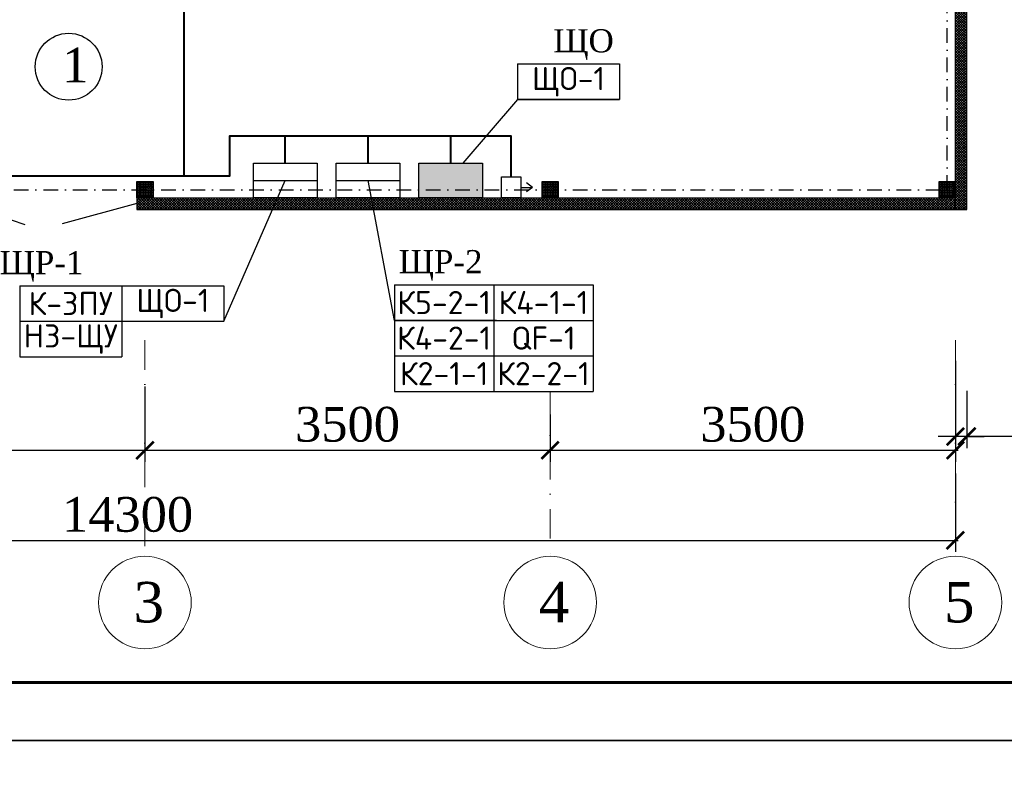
# Model space of a CAD drawing. Header units: millimetres. Extents: x -117056 to -75056, y -507736 to -299836.
# Tile 5 of 18: x -103583 to -95079, y -448586 to -442108. Entities that reach past the tile are written whole.
import ezdxf

# ---------------------------------------------------------------- set-up
doc = ezdxf.new("R2010")
doc.units = ezdxf.units.MM
doc.linetypes.add('DASHDOTX2', pattern=[50.8, 25.4, -12.7, 0, -12.7])
doc.layers.get('Defpoints').update_dxf_attribs({"lineweight": 18})
doc.layers.add('(002) Рамка', color=7, linetype='Continuous')
doc.layers.add('ПОЛ', color=7, linetype='Continuous')
doc.layers.add('.', color=7, linetype='Continuous', lineweight=15)
doc.layers.add('Размер ось', color=22, linetype='Continuous', lineweight=13)
doc.styles.add('ISOCPEUR', font='isocpeui.ttf', dxfattribs={"height": 250})
doc.styles.add('Times New Roman', font='times.ttf')
doc.styles.add('WMF-Times New Roman0', font='times.ttf')
doc.styles.add('ШКОЛА', font='times.ttf')
doc.dimstyles.new('М 1-100', dxfattribs={"dimscale": 100, "dimtxt": 2.5, "dimasz": 1.5, "dimexe": 1, "dimexo": 2, "dimgap": 0.7, "dimtad": 1, "dimdec": 0, "dimdsep": 46, "dimtxsty": 'WMF-Times New Roman0', "dimblk": 'ARCHTICK', "dimcen": 3, "dimdle": 0.25, "dimclrd": 256, "dimclre": 256, "dimclrt": 256, "dimazin": 2, "dimtfac": 1, "dimtdec": 0, "dimtmove": 1, "dimatfit": 3, "dimldrblk": 'DOT', "dimfxl": 1, "dimtolj": 1, "dimtzin": 0, "dimlwd": -1, "dimlwe": -1, "dimarcsym": 0})

# ---------------------------------------------------------------- blocks, each defined once
blk = doc.blocks.new('_ArchTick')
at = {"color": 0, "linetype": 'ByBlock', "const_width": 0.15}
blk.add_lwpolyline([(-0.5, -0.5), (0.5, 0.5)], dxfattribs=at)
blk = doc.blocks.new('*D123')
at = {"ltscale": 5, "transparency": 16777216}
for p, q in [((-109801.6, -445467.5), (-109801.6, -446707.9)), ((-95501.6, -446029.1), (-95501.6, -446707.9)), ((-109826.6, -446607.9), (-95476.6, -446607.9))]:
    blk.add_line(p, q, dxfattribs=at)
at = {"layer": 'Defpoints', "color": 0, "lineweight": 25, "ltscale": 5, "transparency": 16777216}
for p in [(-109801.6, -445267.5), (-95501.6, -445829.1), (-95501.6, -446607.9)]:
    blk.add_point(p, dxfattribs=at)
at = {"ltscale": 5, "transparency": 16777216, "xscale": 150, "yscale": 150, "zscale": 150, "rotation": 180}
blk.add_blockref('_ArchTick', (-109801.6, -446607.9), dxfattribs=at)
at = {"ltscale": 5, "transparency": 16777216, "xscale": 150, "yscale": 150, "zscale": 150}
blk.add_blockref('_ArchTick', (-95501.6, -446607.9), dxfattribs=at)
at = {"ltscale": 5, "transparency": 16777216, "insert": (-102651.6, -446385.3), "char_height": 300, "attachment_point": 5, "style": 'WMF-Times New Roman0'}
blk.add_mtext('\\A1;14300', dxfattribs=at)
blk = doc.blocks.new('_Dot')
at = {"color": 0, "linetype": 'ByBlock', "lineweight": -2}
blk.add_line((-0.5, 0), (-1, 0), dxfattribs=at)
at = {"color": 0, "linetype": 'ByBlock', "lineweight": 25, "const_width": 0.5}
blk.add_lwpolyline([(-0.25, 0, 1), (0.25, 0, 1)], format="xyb", close=True, dxfattribs=at)
blk = doc.blocks.new('*D125')
at = {"ltscale": 5, "transparency": 16777216}
for p, q in [((-106301.6, -445079), (-106301.6, -445929.1)), ((-102501.6, -445384.8), (-102501.6, -445929.1)), ((-106326.6, -445829.1), (-102476.6, -445829.1))]:
    blk.add_line(p, q, dxfattribs=at)
at = {"layer": 'Defpoints', "color": 0, "lineweight": 25, "ltscale": 5, "transparency": 16777216}
for p in [(-106301.6, -444879), (-102501.6, -445184.8), (-102501.6, -445829.1)]:
    blk.add_point(p, dxfattribs=at)
at = {"ltscale": 5, "transparency": 16777216, "xscale": 150, "yscale": 150, "zscale": 150, "rotation": 180}
blk.add_blockref('_ArchTick', (-106301.6, -445829.1), dxfattribs=at)
at = {"ltscale": 5, "transparency": 16777216, "xscale": 150, "yscale": 150, "zscale": 150}
blk.add_blockref('_ArchTick', (-102501.6, -445829.1), dxfattribs=at)
at = {"ltscale": 5, "transparency": 16777216, "insert": (-104401.6, -445606.5), "char_height": 300, "attachment_point": 5, "style": 'WMF-Times New Roman0'}
blk.add_mtext('\\A1;3800', dxfattribs=at)
blk = doc.blocks.new('*D117')
at = {"ltscale": 5, "transparency": 16777216}
for p, q in [((-102501.6, -445279), (-102501.6, -445929.1)), ((-99001.6, -445520.5), (-99001.6, -445929.1)), ((-102526.6, -445829.1), (-98976.6, -445829.1))]:
    blk.add_line(p, q, dxfattribs=at)
at = {"layer": 'Defpoints', "color": 0, "lineweight": 25, "ltscale": 5, "transparency": 16777216}
for p in [(-102501.6, -445079), (-99001.6, -445320.5), (-99001.6, -445829.1)]:
    blk.add_point(p, dxfattribs=at)
at = {"ltscale": 5, "transparency": 16777216, "xscale": 150, "yscale": 150, "zscale": 150, "rotation": 180}
blk.add_blockref('_ArchTick', (-102501.6, -445829.1), dxfattribs=at)
at = {"ltscale": 5, "transparency": 16777216, "xscale": 150, "yscale": 150, "zscale": 150}
blk.add_blockref('_ArchTick', (-99001.6, -445829.1), dxfattribs=at)
at = {"ltscale": 5, "transparency": 16777216, "insert": (-100751.6, -445606.5), "char_height": 300, "attachment_point": 5, "style": 'WMF-Times New Roman0'}
blk.add_mtext('\\A1;3500', dxfattribs=at)
blk = doc.blocks.new('*D118')
at = {"ltscale": 5, "transparency": 16777216}
for p, q in [((-95501.6, -445384.8), (-95501.6, -445929.1)), ((-99001.6, -445520.5), (-99001.6, -445929.1)), ((-99026.6, -445829.1), (-95476.6, -445829.1))]:
    blk.add_line(p, q, dxfattribs=at)
at = {"layer": 'Defpoints', "color": 0, "lineweight": 25, "ltscale": 5, "transparency": 16777216}
for p in [(-95501.6, -445184.8), (-99001.6, -445320.5), (-95501.6, -445829.1)]:
    blk.add_point(p, dxfattribs=at)
at = {"ltscale": 5, "transparency": 16777216, "xscale": 150, "yscale": 150, "zscale": 150, "rotation": 180}
blk.add_blockref('_ArchTick', (-99001.6, -445829.1), dxfattribs=at)
at = {"ltscale": 5, "transparency": 16777216, "xscale": 150, "yscale": 150, "zscale": 150}
blk.add_blockref('_ArchTick', (-95501.6, -445829.1), dxfattribs=at)
at = {"ltscale": 5, "transparency": 16777216, "insert": (-97251.6, -445606.5), "char_height": 300, "attachment_point": 5, "style": 'WMF-Times New Roman0'}
blk.add_mtext('\\A1;3500', dxfattribs=at)
blk = doc.blocks.new('*D119')
at = {"ltscale": 5, "transparency": 16777216}
for p, q in [((-95501.6, -445055.8), (-95501.6, -445810.4)), ((-95401.6, -445316.6), (-95401.6, -445810.4)), ((-95501.6, -445710.4), (-95651.6, -445710.4)), ((-95401.6, -445710.4), (-95501.6, -445710.4)), ((-95401.6, -445710.4), (-95501.6, -445710.4)), ((-95401.6, -445710.4), (-95251.6, -445710.4)), ((-94324.2, -445710.4), (-95401.6, -445710.4))]:
    blk.add_line(p, q, dxfattribs=at)
at = {"layer": 'Defpoints', "color": 0, "lineweight": 25, "ltscale": 5, "transparency": 16777216}
for p in [(-95501.6, -444855.8), (-95401.6, -445116.6), (-95501.6, -445710.4)]:
    blk.add_point(p, dxfattribs=at)
at = {"ltscale": 5, "transparency": 16777216, "xscale": 150, "yscale": 150, "zscale": 150}
blk.add_blockref('_ArchTick', (-95501.6, -445710.4), dxfattribs=at)
at = {"ltscale": 5, "transparency": 16777216, "xscale": 150, "yscale": 150, "zscale": 150, "rotation": 180}
blk.add_blockref('_ArchTick', (-95401.6, -445710.4), dxfattribs=at)
at = {"ltscale": 5, "transparency": 16777216, "insert": (-94692.6, -445487.8), "char_height": 300, "attachment_point": 5, "style": 'WMF-Times New Roman0'}
blk.add_mtext('\\A1;100', dxfattribs=at)
blk = doc.blocks.new('*T207')
at = {"layer": '(002) Рамка', "color": 0, "linetype": 'ByBlock', "lineweight": -2, "transparency": 16777216}
for p, q in [((0, 0), (882.1, 0)), ((0, 0), (0, -307.1)), ((882.1, 0), (882.1, -307.1)), ((0, -307.1), (882.1, -307.1))]:
    blk.add_line(p, q, dxfattribs=at)
at = {"layer": '(002) Рамка', "color": 0, "transparency": 16777216, "insert": (441.1, -153.6), "char_height": 200, "width": 862.119, "attachment_point": 5, "style": 'ISOCPEUR'}
blk.add_mtext('{\\fISOCPEUR|b0|i0|c204|p34;К-3ПУ}', dxfattribs=at)
blk = doc.blocks.new('*T209')
at = {"layer": '(002) Рамка', "color": 0, "linetype": 'ByBlock', "lineweight": -2, "transparency": 16777216}
for p, q in [((0, 0), (882.1, 0)), ((0, 0), (0, -307.1)), ((882.1, 0), (882.1, -307.1)), ((0, -307.1), (882.1, -307.1))]:
    blk.add_line(p, q, dxfattribs=at)
at = {"layer": '(002) Рамка', "color": 0, "transparency": 16777216, "insert": (441.1, -153.6), "char_height": 200, "width": 862.119, "attachment_point": 5, "style": 'ISOCPEUR'}
blk.add_mtext('{\\fISOCPEUR|b0|i0|c204|p34;ЩО-1}', dxfattribs=at)
blk = doc.blocks.new('*T211')
at = {"layer": '(002) Рамка', "color": 0, "linetype": 'ByBlock', "lineweight": -2, "transparency": 16777216}
for p, q in [((0, 0), (882.1, 0)), ((0, 0), (0, -307.1)), ((882.1, 0), (882.1, -307.1)), ((0, -307.1), (882.1, -307.1))]:
    blk.add_line(p, q, dxfattribs=at)
at = {"layer": '(002) Рамка', "color": 0, "transparency": 16777216, "insert": (441.1, -153.6), "char_height": 200, "width": 862.119, "attachment_point": 5, "style": 'ISOCPEUR'}
blk.add_mtext('{\\fISOCPEUR|b0|i0|c204|p34;Н3-ЩУ}', dxfattribs=at)
blk = doc.blocks.new('*T216')
at = {"layer": '(002) Рамка', "color": 0, "linetype": 'ByBlock', "lineweight": -2, "transparency": 16777216}
for p, q in [((0, 0), (882.1, 0)), ((0, 0), (0, -307.1)), ((882.1, 0), (882.1, -307.1)), ((0, -307.1), (882.1, -307.1))]:
    blk.add_line(p, q, dxfattribs=at)
at = {"layer": '(002) Рамка', "color": 0, "transparency": 16777216, "insert": (441.1, -153.6), "char_height": 200, "width": 862.119, "attachment_point": 5, "style": 'ISOCPEUR'}
blk.add_mtext('{\\fISOCPEUR|b0|i0|c204|p34;ЩО-1}', dxfattribs=at)
blk = doc.blocks.new('*T217')
at = {"layer": '(002) Рамка', "color": 0, "linetype": 'ByBlock', "lineweight": -2, "transparency": 16777216}
for p, q in [((0, 0), (857.7, 0)), ((0, 0), (0, -307.1)), ((857.7, 0), (857.7, -307.1)), ((0, -307.1), (857.7, -307.1))]:
    blk.add_line(p, q, dxfattribs=at)
at = {"layer": '(002) Рамка', "color": 0, "transparency": 16777216, "insert": (428.9, -153.6), "char_height": 200, "width": 837.719, "attachment_point": 5, "style": 'ISOCPEUR'}
blk.add_mtext('{\\fISOCPEUR|b0|i0|c204|p34;К5-2-1}', dxfattribs=at)
blk = doc.blocks.new('*T218')
at = {"layer": '(002) Рамка', "color": 0, "linetype": 'ByBlock', "lineweight": -2, "transparency": 16777216}
for p, q in [((0, 0), (857.7, 0)), ((0, 0), (0, -307.1)), ((857.7, 0), (857.7, -307.1)), ((0, -307.1), (857.7, -307.1))]:
    blk.add_line(p, q, dxfattribs=at)
at = {"layer": '(002) Рамка', "color": 0, "transparency": 16777216, "insert": (428.9, -153.6), "char_height": 200, "width": 837.719, "attachment_point": 5, "style": 'ISOCPEUR'}
blk.add_mtext('{\\fISOCPEUR|b0|i0|c204|p34;К4-1-1}', dxfattribs=at)
blk = doc.blocks.new('*T219')
at = {"layer": '(002) Рамка', "color": 0, "linetype": 'ByBlock', "lineweight": -2, "transparency": 16777216}
for p, q in [((0, 0), (857.7, 0)), ((0, 0), (0, -307.1)), ((857.7, 0), (857.7, -307.1)), ((0, -307.1), (857.7, -307.1))]:
    blk.add_line(p, q, dxfattribs=at)
at = {"layer": '(002) Рамка', "color": 0, "transparency": 16777216, "insert": (428.9, -153.6), "char_height": 200, "width": 837.719, "attachment_point": 5, "style": 'ISOCPEUR'}
blk.add_mtext('{\\fISOCPEUR|b0|i0|c204|p34;К4-2-1}', dxfattribs=at)
blk = doc.blocks.new('*T220')
at = {"layer": '(002) Рамка', "color": 0, "linetype": 'ByBlock', "lineweight": -2, "transparency": 16777216}
for p, q in [((0, 0), (857.7, 0)), ((0, 0), (0, -307.1)), ((857.7, 0), (857.7, -307.1)), ((0, -307.1), (857.7, -307.1))]:
    blk.add_line(p, q, dxfattribs=at)
at = {"layer": '(002) Рамка', "color": 0, "transparency": 16777216, "insert": (428.9, -153.6), "char_height": 200, "width": 837.719, "attachment_point": 5, "style": 'ISOCPEUR'}
blk.add_mtext('{\\fISOCPEUR|b0|i0|c204|p34;QF-1}', dxfattribs=at)
blk = doc.blocks.new('*T221')
at = {"layer": '(002) Рамка', "color": 0, "linetype": 'ByBlock', "lineweight": -2, "transparency": 16777216}
for p, q in [((0, 0), (857.7, 0)), ((0, 0), (0, -307.1)), ((857.7, 0), (857.7, -307.1)), ((0, -307.1), (857.7, -307.1))]:
    blk.add_line(p, q, dxfattribs=at)
at = {"layer": '(002) Рамка', "color": 0, "transparency": 16777216, "insert": (428.9, -153.6), "char_height": 200, "width": 837.719, "attachment_point": 5, "style": 'ISOCPEUR'}
blk.add_mtext('{\\fISOCPEUR|b0|i0|c204|p34;К2-1-1}', dxfattribs=at)
blk = doc.blocks.new('*T222')
at = {"layer": '(002) Рамка', "color": 0, "linetype": 'ByBlock', "lineweight": -2, "transparency": 16777216}
for p, q in [((0, 0), (857.7, 0)), ((0, 0), (0, -307.1)), ((857.7, 0), (857.7, -307.1)), ((0, -307.1), (857.7, -307.1))]:
    blk.add_line(p, q, dxfattribs=at)
at = {"layer": '(002) Рамка', "color": 0, "transparency": 16777216, "insert": (428.9, -153.6), "char_height": 200, "width": 837.719, "attachment_point": 5, "style": 'ISOCPEUR'}
blk.add_mtext('{\\fISOCPEUR|b0|i0|c204|p34;К2-2-1}', dxfattribs=at)

msp = doc.modelspace()

# ---------------------------------------------------------------- hatches: boundary and pattern name
at = {"layer": '.', "linetype": 'ByBlock', "lineweight": 25, "true_color": 0x93278f, "transparency": 33554687}
h = msp.add_hatch(dxfattribs=at)
h.set_pattern_fill('ANSI37', color=217, scale=5)
h.set_pattern_definition([(45, (-130303.4, -3713.253), (-11.22532015, 11.22532015), []), (135, (-130303.4, -3713.253), (-11.22532015, -11.22532015), [])])
h.paths.add_polyline_path([(-104071.6, -443647.9), (-109901.6, -443647.9), (-109901.6, -443747.9), (-104071.6, -443747.9)])
h.paths.add_polyline_path([(-95501.6, -443647.9), (-95641.6, -443647.9), (-102571.6, -443647.9), (-102571.6, -443747.9), (-95501.6, -443747.9)])
h.paths.add_polyline_path([(-95401.6, -436347.9), (-95501.6, -436347.9), (-95501.6, -443747.9), (-95401.6, -443747.9)])
h.paths.add_polyline_path([(-95401.6, -436247.9), (-101136.6, -436247.9), (-104401.6, -436247.9), (-104401.6, -436347.9), (-101136.6, -436347.9), (-95401.6, -436347.9)])
h.paths.add_polyline_path([(-105301.6, -436247.9), (-109801.6, -436247.9), (-109801.6, -436347.9), (-105301.6, -436347.9)])
h.paths.add_polyline_path([(-109801.6, -436247.9), (-109901.6, -436247.9), (-109901.6, -443647.9), (-109801.6, -443647.9)])
at = {"layer": '.', "linetype": 'ByBlock', "lineweight": 25, "transparency": 33554687}
h = msp.add_hatch(color=1, dxfattribs=at)
h.dxf.hatch_style = 1
h.paths.add_polyline_path([(-99585.5, -443647.9), (-100135.5, -443647.9), (-100135.5, -443347.9), (-99585.5, -443347.9)])
h = msp.add_hatch(dxfattribs=at)
h.set_pattern_fill('ANGLE', color=256, scale=2)
h.set_pattern_definition([(0, (18106.418, -20656.794), (0, 13.97), [10.16, -3.81]), (90, (18106.418, -20656.794), (-13.97, 9e-16), [10.16, -3.81])])
h.paths.add_polyline_path([(-102571.6, -443507.9), (-102431.6, -443507.9), (-102431.6, -443647.9), (-102571.6, -443647.9)])
h = msp.add_hatch(dxfattribs=at)
h.set_pattern_fill('ANGLE', color=256, scale=2)
h.set_pattern_definition([(0, (21606.418, -20656.794), (0, 13.97), [10.16, -3.81]), (90, (21606.418, -20656.794), (-13.97, 9e-16), [10.16, -3.81])])
h.paths.add_polyline_path([(-99071.6, -443507.9), (-98931.6, -443507.9), (-98931.6, -443647.9), (-99071.6, -443647.9)])
h = msp.add_hatch(dxfattribs=at)
h.set_pattern_fill('ANGLE', color=256, scale=2)
h.set_pattern_definition([(0, (25036.418, -20656.794), (0, 13.97), [10.16, -3.81]), (90, (25036.418, -20656.794), (-13.97, 9e-16), [10.16, -3.81])])
h.paths.add_polyline_path([(-95641.6, -443507.9), (-95501.6, -443507.9), (-95501.6, -443647.9), (-95641.6, -443647.9)])

# ---------------------------------------------------------------- linework, layer by layer
at = {"color": 5, "lineweight": 30, "ltscale": 5}
for p, q in [((-95401.6, -443747.9), (-95401.6, -436247.9)), ((-95501.6, -443747.9), (-95501.6, -436347.9)), ((-102571.6, -443647.9), (-95501.6, -443647.9)), ((-102571.6, -443647.9), (-102571.6, -443747.9)), ((-102571.6, -443747.9), (-95401.6, -443747.9))]:
    msp.add_line(p, q, dxfattribs=at)
at = {"color": 116, "linetype": 'ByBlock', "lineweight": 40, "true_color": 0x136734}
for p, q in [((-102164.4, -440296.9), (-102164.4, -443461.6)), ((-101289.2, -443347.9), (-101289.2, -443113.9)), ((-100574.8, -443347.9), (-100574.8, -443113.9)), ((-99860.5, -443347.9), (-99860.5, -443113.9))]:
    msp.add_line(p, q, dxfattribs=at)
at = {"lineweight": 30}
for p, q in [((-101564.2, -443499.2), (-101014.2, -443499.2)), ((-100849.8, -443499.2), (-100299.8, -443499.2)), ((-99254.6, -443557.7), (-99155.4, -443557.7)), ((-99155.4, -443557.7), (-99205, -443518.4)), ((-99155.4, -443557.7), (-99205, -443596.9))]:
    msp.add_line(p, q, dxfattribs=at)
at = {"color": 0, "ltscale": 5}
for p, q in [((-104071.6, -443697.9), (-103538.3, -443878.5)), ((-102571.6, -443697.9), (-103217.3, -443872.7))]:
    msp.add_line(p, q, dxfattribs=at)
at = {"color": 4, "linetype": 'DASHDOTX2', "lineweight": 0, "ltscale": 10}
for p, q in [((-102501.6, -444879), (-102501.6, -446745.1)), ((-95501.6, -444879), (-95501.6, -446745.1)), ((-99001.6, -445320.5), (-99001.6, -446745.1))]:
    msp.add_line(p, q, dxfattribs=at)
at = {"linetype": 'ByBlock'}
for points in [[(-117056.3, -448336.1), (-75056.3, -448336.1), (-75056.3, -418636.1), (-117056.3, -418636.1)], [(-117056.3, -478036.1), (-75056.3, -478036.1), (-75056.3, -448336.1), (-117056.3, -448336.1)]]:
    msp.add_lwpolyline(points, close=True, dxfattribs=at)
at = {"linetype": 'ByBlock', "lineweight": 60}
msp.add_lwpolyline([(-115056.3, -447836.1), (-75556.3, -447836.1), (-75556.3, -419136.1), (-115056.3, -419136.1)], close=True, dxfattribs=at)
at = {"color": 1, "linetype": 'DASHDOTX2', "ltscale": 5}
msp.add_lwpolyline([(-109731.6, -443577.9), (-95571.6, -443577.9), (-95571.6, -436417.9), (-109731.6, -436417.9)], close=True, dxfattribs=at)
at = {"color": 116, "linetype": 'ByBlock', "lineweight": 40, "true_color": 0x136734}
msp.add_lwpolyline([(-99337.8, -443467.4), (-99337.8, -443113.9), (-101770.9, -443113.9), (-101770.9, -443461.6), (-109697.9, -443461.6), (-109697.9, -440978.5), (-108525.5, -440978.5), (-108525.5, -440139.1)], dxfattribs=at)
for points in [[(-98401.8, -442797.9), (-99283.9, -442797.9), (-99756, -443347.9)], [(-103220.5, -444714.7), (-101819.1, -444714.7), (-101289.2, -443499.2)], [(-99464.4, -444706.3), (-100346.6, -444706.3), (-100574.8, -443499.2)]]:
    msp.add_lwpolyline(points)
at = {"lineweight": 30}
for points in [[(-101014.2, -443647.9), (-101564.2, -443647.9), (-101564.2, -443347.9), (-101014.2, -443347.9)], [(-100299.8, -443647.9), (-100849.8, -443647.9), (-100849.8, -443347.9), (-100299.8, -443347.9)], [(-99585.5, -443647.9), (-100135.5, -443647.9), (-100135.5, -443347.9), (-99585.5, -443347.9)], [(-99254.6, -443647.9), (-99420.9, -443647.9), (-99420.9, -443467.4), (-99254.6, -443467.4)]]:
    msp.add_lwpolyline(points, close=True, dxfattribs=at)
at = {"color": 5, "lineweight": 30, "ltscale": 5}
for points in [[(-102571.6, -443507.9), (-102431.6, -443507.9), (-102431.6, -443647.9), (-102571.6, -443647.9), (-102571.6, -443507.9)], [(-99071.6, -443507.9), (-98931.6, -443507.9), (-98931.6, -443647.9), (-99071.6, -443647.9), (-99071.6, -443507.9)], [(-95641.6, -443507.9), (-95501.6, -443507.9), (-95501.6, -443647.9), (-95641.6, -443647.9), (-95641.6, -443507.9)]]:
    msp.add_lwpolyline(points, dxfattribs=at)
at = {"layer": 'Размер ось', "color": 1, "lineweight": 30}
msp.add_circle((-103160.5, -442514.9), 288.9, dxfattribs=at)
at = {"layer": 'Размер ось', "color": 0}
for centre in [(-102501.6, -447145.1), (-99001.6, -447145.1), (-95501.6, -447145.1)]:
    msp.add_circle(centre, 400, dxfattribs=at)

# ---------------------------------------------------------------- block references
for name, p in [('*T216', (-99283.9, -442490.8)), ('*T207', (-103583.3, -444407.6)), ('*T209', (-102701.2, -444407.6)), ('*T217', (-100346.6, -444399.2)), ('*T218', (-99488.8, -444399.2)), ('*T211', (-103583.3, -444714.7)), ('*T219', (-100346.6, -444706.3)), ('*T220', (-99488.8, -444706.3)), ('*T221', (-100346.6, -445013.4)), ('*T222', (-99488.8, -445013.4))]:
    msp.add_blockref(name, p)

# ---------------------------------------------------------------- texts
at = {"layer": 'ПОЛ', "ltscale": 25, "char_height": 200, "width": 1304.259, "attachment_point": 5, "style": 'ШКОЛА'}
for s, insert in [('ЩО', (-98713.4, -442323.2)), ('ЩР-1', (-103394.8, -444240)), ('ЩР-2', (-99948.3, -444231.6))]:
    msp.add_mtext(s, dxfattribs=dict(at, insert=insert))
at = {"layer": 'Размер ось', "color": 0, "lineweight": 30, "width": 603.279, "attachment_point": 1, "style": 'Times New Roman'}
for s, insert, char_height in [('\\pt300.3;1', (-103216.7, -442350.8), 300), ('\\pt350.35;3', (-102600.3, -446966.5), 350), ('\\pt350.35;4', (-99100.3, -446966.5), 350), ('\\pt350.35;5', (-95600.3, -446966.5), 350)]:
    msp.add_mtext(s, dxfattribs=dict(at, insert=insert, char_height=char_height))

# ---------------------------------------------------------------- dimensions: what is measured, and where the dimension line sits
at = {"color": 0, "ltscale": 5}
dim = msp.add_linear_dim(base=(-95501.6, -445710.4), p1=(-95401.6, -445116.6), p2=(-95501.6, -444855.8), angle=180, dimstyle='М 1-100', override={"dimtxt": 3}, dxfattribs=at)
dim.commit()
dim.dimension.update_dxf_attribs({"geometry": '*D119', "text_midpoint": (-94692.6, -445710.4), "dimtype": 160})
for base, p1, p2, picture, middle in [((-102501.6, -445829.1), (-106301.6, -444879), (-102501.6, -445184.8), '*D125', (-104401.6, -445606.5)), ((-99001.6, -445829.1), (-102501.6, -445079), (-99001.6, -445320.5), '*D117', (-100751.6, -445606.5)), ((-95501.6, -445829.1), (-99001.6, -445320.5), (-95501.6, -445184.8), '*D118', (-97251.6, -445606.5)), ((-95501.6, -446607.9), (-109801.6, -445267.5), (-95501.6, -445829.1), '*D123', (-102651.6, -446385.3))]:
    dim = msp.add_linear_dim(base=base, p1=p1, p2=p2, dimstyle='М 1-100', override={"dimtxt": 3}, dxfattribs=at)
    dim.commit()
    dim.dimension.update_dxf_attribs({"geometry": picture, "text_midpoint": middle})

doc.saveas('drawing.dxf')
